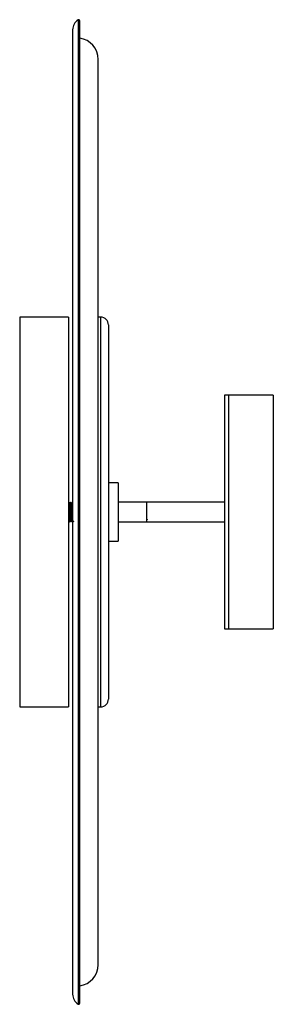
# Paper-space layout '_Izquierda' of a CAD drawing. Header units: millimetres. Extents: x 978 to 1108, y -278 to 227.
import ezdxf

# ---------------------------------------------------------------- set-up
doc = ezdxf.new("R2010")
doc.units = ezdxf.units.MM

psp = doc.layouts.new('_Izquierda')

# ---------------------------------------------------------------- linework, layer by layer
at = {"color": 8, "linetype": 'Continuous', "lineweight": 25}
for p, q in [((1008.47, 227.35), (1008.47, -277.78)), ((1020, -125.21), (1020, 74.79))]:
    psp.add_line(p, q, dxfattribs=at)
at = {"color": 7, "linetype": 'Continuous', "lineweight": 25}
for p, q in [((1009.24, -277.35), (1009.24, 226.92)), ((1005.63, 222.25), (1005.63, -272.68)), ((1018.69, -257.51), (1018.69, 207.08)), ((1003.5, 74.79), (978.5, 74.79)), ((978.5, 74.79), (978.5, -125.21)), ((1003.5, 74.79), (1003.5, -125.21)), ((1020, 74.79), (1018.69, 74.79)), ((1024, 70.79), (1024, -121.21)), ((1108.5, 34.79), (1083.5, 34.79)), ((1083.5, 34.79), (1083.5, -85.21)), ((1085.5, 34.79), (1085.5, -85.21)), ((1108.5, 34.79), (1108.5, -85.21)), ((1029, -10.21), (1024, -10.21)), ((1029, -10.21), (1029, -40.21)), ((1003.68, -20.21), (1003.5, -20.21)), ((1004.08, -20.59), (1003.91, -20.59)), ((1004.38, -20.21), (1004.3, -20.21)), ((1004.78, -20.59), (1004.61, -20.59)), ((1005.08, -20.21), (1005, -20.21)), ((1005.48, -20.59), (1005.31, -20.59)), ((1083.5, -20.21), (1029, -20.21)), ((1043.5, -20.21), (1043.5, -30.21)), ((1043.55, -21.26), (1043.5, -21.34)), ((1003.5, -30.21), (1004.03, -30.21)), ((1004.25, -29.83), (1004.43, -29.83)), ((1004.65, -30.21), (1004.73, -30.21)), ((1004.95, -29.83), (1005.13, -29.83)), ((1005.35, -30.21), (1005.43, -30.21)), ((1005.65, -29.83), (1005.83, -29.83)), ((1029, -30.21), (1083.5, -30.21)), ((1043.49, -28.83), (1043.5, -28.83)), ((1043.49, -28.83), (1043.66, -28.83)), ((1024, -40.21), (1029, -40.21)), ((1083.5, -85.21), (1108.5, -85.21)), ((978.5, -125.21), (1003.5, -125.21)), ((1018.69, -125.21), (1020, -125.21))]:
    psp.add_line(p, q, dxfattribs=at)
for centre, radius, start, end in [((1008.74, 226.92), 0.5, 360, 121.7883), ((1011.63, 222.25), 6, 121.7883, 180), ((1007.69, 207.08), 11, 0, 81.9005), ((1020, 70.79), 4, 0, 90), ((1020, -121.21), 4, 270, 360), ((1007.69, -257.51), 11, 278.0995, 0), ((1011.63, -272.68), 6, 180, 238.2117), ((1008.74, -277.35), 0.5, 238.2117, 0)]:
    psp.add_arc(centre, radius, start, end, dxfattribs=at)
for points, knots in [([(1003.68, -20.33), (1003.7, -20.32), (1003.72, -20.3), (1003.76, -21.17), (1003.8, -22.62), (1003.84, -24.5), (1003.89, -26.46), (1003.93, -28.25), (1003.97, -29.56), (1004.01, -30.24), (1004.03, -30.15), (1004.04, -30.11)], [0, 0, 0, 0, 0.085283, 0.203686, 0.32695, 0.447216, 0.567097, 0.690432, 0.808999, 0.930818, 1, 1, 1, 1]), ([(1003.91, -20.6), (1003.87, -20.54), (1003.8, -20.41), (1003.73, -20.29), (1003.69, -20.22)], [0, 0, 0, 0, 0.499986, 1, 1, 1, 1]), ([(1003.91, -20.71), (1003.92, -20.71), (1003.94, -20.7), (1003.97, -21.49), (1004.02, -22.82), (1004.06, -24.55), (1004.1, -26.37), (1004.15, -28.02), (1004.19, -29.23), (1004.23, -29.84), (1004.25, -29.77), (1004.25, -29.75)], [0, 0, 0, 0, 0.0689289, 0.1917723, 0.3196596, 0.4444357, 0.5688132, 0.6967744, 0.8197875, 0.9461757, 1, 1, 1, 1]), ([(1004.07, -20.69), (1004.09, -20.68), (1004.11, -20.65), (1004.15, -21.48), (1004.2, -22.82), (1004.24, -24.55), (1004.28, -26.37), (1004.33, -28.03), (1004.37, -29.22), (1004.4, -29.83), (1004.42, -29.77), (1004.42, -29.75)], [0, 0, 0, 0, 0.097677, 0.218247, 0.343767, 0.466235, 0.58831, 0.713904, 0.83464, 0.95869, 1, 1, 1, 1]), ([(1004.23, -20.32), (1004.22, -20.35), (1004.16, -20.44), (1004.11, -20.53), (1004.08, -20.6)], [0, 0, 0, 0, 0.300611, 1, 1, 1, 1]), ([(1004.29, -20.32), (1004.31, -20.31), (1004.33, -20.28), (1004.37, -21.17), (1004.41, -22.63), (1004.46, -24.5), (1004.5, -26.46), (1004.54, -28.26), (1004.58, -29.55), (1004.62, -30.21), (1004.64, -30.14), (1004.64, -30.13)], [0, 0, 0, 0, 0.096338, 0.216929, 0.342469, 0.464956, 0.587052, 0.712665, 0.833422, 0.957491, 1, 1, 1, 1]), ([(1004.38, -20.33), (1004.4, -20.32), (1004.42, -20.3), (1004.46, -21.17), (1004.5, -22.62), (1004.54, -24.5), (1004.59, -26.46), (1004.63, -28.25), (1004.67, -29.56), (1004.71, -30.24), (1004.73, -30.15), (1004.74, -30.11)], [0, 0, 0, 0, 0.085283, 0.203686, 0.32695, 0.447216, 0.567097, 0.690432, 0.808999, 0.930818, 1, 1, 1, 1]), ([(1004.61, -20.6), (1004.57, -20.54), (1004.5, -20.41), (1004.43, -20.29), (1004.39, -20.22)], [0, 0, 0, 0, 0.499986, 1, 1, 1, 1]), ([(1004.61, -20.71), (1004.62, -20.71), (1004.64, -20.7), (1004.67, -21.49), (1004.72, -22.82), (1004.76, -24.55), (1004.8, -26.37), (1004.85, -28.02), (1004.89, -29.23), (1004.93, -29.84), (1004.95, -29.77), (1004.95, -29.75)], [0, 0, 0, 0, 0.068929, 0.191772, 0.31966, 0.444436, 0.568813, 0.696774, 0.819788, 0.946176, 1, 1, 1, 1]), ([(1004.77, -20.69), (1004.79, -20.68), (1004.81, -20.65), (1004.85, -21.48), (1004.9, -22.82), (1004.94, -24.55), (1004.98, -26.37), (1005.03, -28.03), (1005.07, -29.22), (1005.1, -29.83), (1005.12, -29.77), (1005.12, -29.75)], [0, 0, 0, 0, 0.097677, 0.218247, 0.343767, 0.466235, 0.58831, 0.713904, 0.83464, 0.95869, 1, 1, 1, 1]), ([(1004.93, -20.32), (1004.92, -20.35), (1004.86, -20.44), (1004.81, -20.53), (1004.78, -20.6)], [0, 0, 0, 0, 0.300611, 1, 1, 1, 1]), ([(1004.99, -20.32), (1005.01, -20.31), (1005.03, -20.28), (1005.07, -21.17), (1005.11, -22.63), (1005.16, -24.5), (1005.2, -26.46), (1005.24, -28.26), (1005.28, -29.55), (1005.32, -30.21), (1005.34, -30.14), (1005.34, -30.13)], [0, 0, 0, 0, 0.096338, 0.216929, 0.342469, 0.464956, 0.587052, 0.712665, 0.833422, 0.957491, 1, 1, 1, 1]), ([(1005.08, -20.33), (1005.1, -20.32), (1005.12, -20.3), (1005.16, -21.17), (1005.2, -22.62), (1005.24, -24.5), (1005.29, -26.46), (1005.33, -28.25), (1005.37, -29.56), (1005.41, -30.24), (1005.43, -30.15), (1005.44, -30.11)], [0, 0, 0, 0, 0.085283, 0.203686, 0.32695, 0.447216, 0.567097, 0.690432, 0.808999, 0.930818, 1, 1, 1, 1]), ([(1005.31, -20.6), (1005.27, -20.54), (1005.2, -20.41), (1005.13, -20.29), (1005.09, -20.22)], [0, 0, 0, 0, 0.499986, 1, 1, 1, 1]), ([(1004.08, -30.14), (1004.1, -30.1), (1004.16, -29.99), (1004.22, -29.89), (1004.26, -29.83)], [0, 0, 0, 0, 0.3990499, 1, 1, 1, 1]), ([(1004.43, -29.83), (1004.46, -29.9), (1004.53, -30.02), (1004.61, -30.15), (1004.64, -30.21)], [0, 0, 0, 0, 0.4999843, 1, 1, 1, 1]), ([(1004.78, -30.14), (1004.8, -30.1), (1004.86, -29.99), (1004.92, -29.89), (1004.96, -29.83)], [0, 0, 0, 0, 0.39905, 1, 1, 1, 1]), ([(1005.13, -29.83), (1005.16, -29.9), (1005.23, -30.02), (1005.31, -30.15), (1005.34, -30.21)], [0, 0, 0, 0, 0.4999843, 1, 1, 1, 1]), ([(1005.48, -30.14), (1005.5, -30.1), (1005.56, -29.99), (1005.62, -29.89), (1005.66, -29.83)], [0, 0, 0, 0, 0.39905, 1, 1, 1, 1]), ([(1005.83, -29.83), (1005.86, -29.9), (1005.93, -30.02), (1006.01, -30.15), (1006.04, -30.21)], [0, 0, 0, 0, 0.4999843, 1, 1, 1, 1]), ([(1043.66, -28.83), (1043.7, -28.89), (1043.76, -29), (1043.82, -29.11), (1043.85, -29.16)], [0, 0, 0, 0, 0.578988, 1, 1, 1, 1])]:
    psp.add_open_spline(points, degree=3, knots=knots, dxfattribs=at)

doc.saveas('drawing.dxf')
